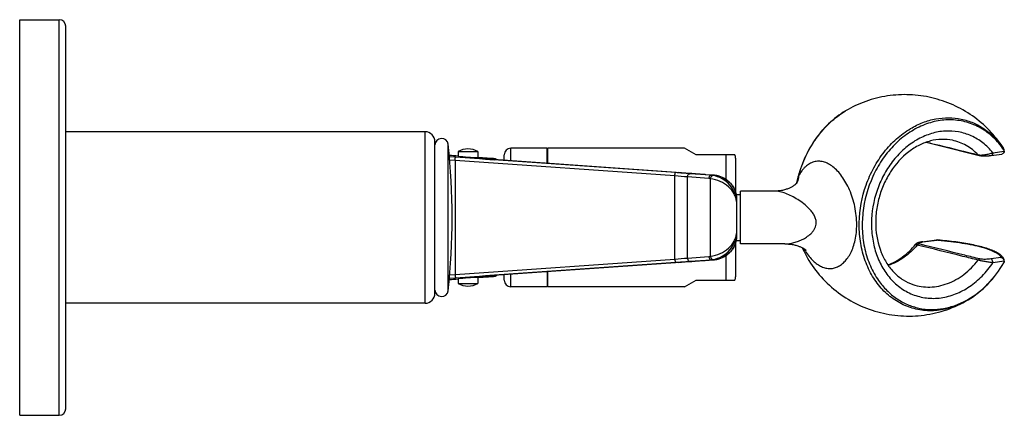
# Model space of a CAD drawing. Header units: millimetres. Extents: x 121 to 395, y 114 to 811.
# Tile 4 of 8: x 321 to 395, y 319 to 349. Entities that reach past the tile are written whole.
import ezdxf

# ---------------------------------------------------------------- set-up
doc = ezdxf.new("R2010")
doc.units = ezdxf.units.MM
doc.header["$LTSCALE"] = 54.820741
doc.layers.get('0').update_dxf_attribs({"linetype": 'CONTINUOUS'})

msp = doc.modelspace()

# ---------------------------------------------------------------- linework, layer by layer
at = {"color": 7, "linetype": 'Continuous'}
for p, q in [((320.589, 318.799), (320.589, 348.799)), ((320.589, 348.799), (323.589, 348.799)), ((324.089, 319.299), (324.089, 348.299)), ((351.339, 340.299), (324.089, 340.299)), ((352.089, 328.049), (352.089, 339.549)), ((389.337, 339.5), (390.969, 339.099)), ((390.969, 339.099), (392.553, 338.709)), ((395.195, 339.075), (395.195, 339.075)), ((353.84, 338.457), (353.173, 338.5)), ((353.839, 338.799), (353.839, 338.444)), ((353.839, 338.799), (355.339, 338.799)), ((355.339, 338.799), (355.339, 338.339)), ((356.411, 338.271), (355.339, 338.353)), ((357.339, 338.128), (357.339, 338.549)), ((360.589, 339.049), (357.839, 339.049)), ((360.589, 337.9), (360.589, 339.049)), ((360.639, 337.896), (360.639, 339.049)), ((371.023, 339.049), (360.639, 339.049)), ((371.889, 338.549), (371.023, 339.049)), ((374.846, 338.549), (371.889, 338.549)), ((392.553, 338.709), (393.362, 338.51)), ((395.243, 338.988), (395.23, 339.015)), ((395.252, 338.967), (395.243, 338.988)), ((355.724, 338.247), (355.724, 338.247)), ((355.73, 338.247), (355.727, 338.247)), ((355.736, 338.246), (355.73, 338.247)), ((355.745, 338.245), (355.736, 338.246)), ((355.764, 338.243), (355.745, 338.245)), ((355.793, 338.241), (355.764, 338.243)), ((355.849, 338.236), (355.793, 338.241)), ((355.987, 338.225), (355.849, 338.236)), ((356.224, 338.207), (355.987, 338.225)), ((356.536, 338.185), (356.224, 338.207)), ((356.484, 338.265), (356.411, 338.271)), ((356.526, 338.261), (356.484, 338.265)), ((356.553, 338.259), (356.526, 338.261)), ((370.741, 337.186), (356.536, 338.185)), ((356.57, 338.257), (356.553, 338.259)), ((356.583, 338.255), (356.57, 338.257)), ((356.592, 338.254), (356.583, 338.255)), ((356.598, 338.254), (356.592, 338.254)), ((356.604, 338.253), (356.598, 338.254)), ((356.608, 338.253), (356.604, 338.253)), ((356.611, 338.252), (356.608, 338.253)), ((356.615, 338.252), (356.611, 338.252)), ((360.639, 338.299), (360.589, 338.299)), ((374.889, 338.299), (374.889, 335.702)), ((372.59, 337.052), (370.741, 337.186)), ((372.59, 337.052), (373.274, 337.001)), ((374.929, 335.549), (375.269, 335.549)), ((377.846, 335.799), (375.269, 335.799)), ((375.269, 331.799), (375.269, 335.799)), ((374.972, 335.145), (374.972, 332.453)), ((374.889, 331.896), (374.889, 329.299)), ((374.929, 332.049), (375.269, 332.049)), ((378.625, 331.799), (375.269, 331.799)), ((389.048, 331.951), (390.139, 332.098)), ((390.139, 332.098), (390.14, 332.098)), ((390.185, 332.095), (390.144, 332.097)), ((390.146, 332.095), (390.148, 332.092)), ((390.224, 332.092), (390.185, 332.095)), ((390.249, 332.089), (390.224, 332.092)), ((374.462, 331.165), (374.494, 331.199)), ((371.075, 330.436), (356.597, 329.417)), ((371.075, 330.436), (373.274, 330.597)), ((395.252, 330.624), (395.252, 330.624)), ((355.789, 329.357), (355.846, 329.362)), ((355.846, 329.362), (355.978, 329.372)), ((355.978, 329.372), (356.259, 329.393)), ((356.259, 329.393), (356.597, 329.417)), ((357.339, 329.049), (357.339, 329.469)), ((360.589, 329.698), (360.589, 328.549)), ((360.639, 328.549), (360.639, 329.702)), ((353.173, 329.098), (353.84, 329.141)), ((353.839, 329.154), (353.839, 328.799)), ((353.839, 328.799), (355.339, 328.799)), ((355.339, 329.245), (356.159, 329.306)), ((355.339, 329.258), (355.339, 328.799)), ((355.724, 329.351), (355.725, 329.351)), ((355.725, 329.351), (355.727, 329.351)), ((355.727, 329.351), (355.73, 329.351)), ((355.73, 329.351), (355.736, 329.352)), ((355.736, 329.352), (355.745, 329.353)), ((355.745, 329.353), (355.761, 329.354)), ((355.761, 329.354), (355.789, 329.357)), ((356.159, 329.306), (356.367, 329.323)), ((356.367, 329.323), (356.466, 329.331)), ((356.466, 329.331), (356.516, 329.336)), ((356.516, 329.336), (356.547, 329.339)), ((356.547, 329.339), (356.567, 329.341)), ((356.567, 329.341), (356.58, 329.342)), ((356.58, 329.342), (356.59, 329.343)), ((356.59, 329.343), (356.597, 329.344)), ((356.597, 329.344), (356.603, 329.345)), ((356.603, 329.345), (356.607, 329.345)), ((356.607, 329.345), (356.611, 329.346)), ((356.611, 329.346), (356.615, 329.346)), ((356.615, 329.346), (356.619, 329.347)), ((360.639, 329.299), (360.589, 329.299)), ((371.023, 328.549), (371.889, 329.049)), ((371.889, 329.049), (374.846, 329.049)), ((360.589, 328.549), (357.839, 328.549)), ((371.023, 328.549), (360.639, 328.549)), ((351.339, 327.299), (324.089, 327.299)), ((320.589, 318.799), (323.589, 318.799))]:
    msp.add_line(p, q, dxfattribs=at)
at = {"color": 9, "linetype": 'Continuous'}
for p, q in [((323.589, 318.799), (323.589, 348.799)), ((351.339, 327.299), (351.339, 340.299)), ((353.086, 328.243), (353.086, 339.355)), ((353.653, 338.373), (353.182, 338.406)), ((370.325, 337.201), (353.653, 338.373)), ((357.839, 338.093), (357.839, 339.049)), ((374.139, 338.549), (374.139, 336.702)), ((394.407, 338.714), (395.265, 338.829)), ((353.61, 338.124), (353.205, 338.149)), ((353.61, 338.124), (353.61, 329.474)), ((370.282, 336.951), (353.61, 338.124)), ((356.596, 338.251), (355.707, 338.251)), ((356.489, 338.188), (356.597, 338.181)), ((356.597, 338.181), (356.597, 338.181)), ((370.282, 330.647), (370.282, 336.951)), ((370.535, 337.201), (370.535, 337.201)), ((372.867, 336.751), (371.249, 336.873)), ((371.249, 330.725), (371.249, 336.873)), ((373.032, 337.001), (371.413, 337.122)), ((372.59, 337.052), (372.588, 337.052)), ((372.588, 337.052), (372.59, 337.052)), ((373.273, 337.001), (373.032, 337.001)), ((373.274, 337.001), (373.273, 337.001)), ((373.273, 337.001), (373.274, 337.001)), ((372.987, 330.86), (372.987, 336.738)), ((379.53, 336.408), (379.528, 336.404)), ((389.065, 331.946), (389.066, 331.947)), ((389.097, 331.951), (390.148, 332.092)), ((390.227, 332.086), (390.249, 332.084)), ((374.139, 330.896), (374.139, 329.049)), ((353.61, 329.474), (370.282, 330.647)), ((353.653, 329.225), (370.325, 330.397)), ((370.535, 330.397), (370.535, 330.397)), ((371.249, 330.725), (372.867, 330.847)), ((371.413, 330.476), (373.032, 330.597)), ((372.59, 330.546), (372.588, 330.546)), ((373.032, 330.597), (373.273, 330.597)), ((373.274, 330.597), (373.273, 330.597)), ((373.274, 330.597), (373.273, 330.597)), ((395.024, 330.758), (394.263, 330.656)), ((395.265, 330.486), (394.407, 330.371)), ((353.205, 329.449), (353.61, 329.474)), ((356.597, 329.417), (356.487, 329.409)), ((356.597, 329.417), (356.597, 329.417)), ((357.839, 328.549), (357.839, 329.505)), ((353.182, 329.191), (353.653, 329.225)), ((355.707, 329.347), (356.596, 329.347))]:
    msp.add_line(p, q, dxfattribs=at)
at = {"color": 7, "linetype": 'Continuous'}
for points in [[(395.23, 339.015), (395.215, 339.042), (395.198, 339.069), (395.195, 339.075)], [(393.362, 338.51), (393.374, 338.507), (393.4, 338.502), (393.426, 338.497), (393.451, 338.493), (393.477, 338.49), (393.502, 338.487), (393.528, 338.484), (393.554, 338.482), (393.58, 338.48), (393.607, 338.478), (393.635, 338.476), (393.664, 338.475), (393.694, 338.474), (393.725, 338.474), (393.757, 338.473), (393.791, 338.473), (393.825, 338.473), (393.86, 338.474), (393.895, 338.474), (393.932, 338.476), (393.969, 338.477), (394.007, 338.479), (394.045, 338.481), (394.083, 338.484), (394.121, 338.487), (394.16, 338.49), (394.198, 338.494), (394.235, 338.498), (394.272, 338.502), (395.081, 338.61)], [(395.235, 338.713), (395.241, 338.724), (395.249, 338.739), (395.255, 338.755), (395.26, 338.771), (395.265, 338.787), (395.269, 338.803), (395.271, 338.82), (395.273, 338.837), (395.274, 338.854), (395.273, 338.87), (395.272, 338.887), (395.27, 338.904), (395.267, 338.921), (395.262, 338.937), (395.257, 338.953), (395.252, 338.967)], [(355.727, 338.247), (355.725, 338.247), (355.725, 338.247)], [(356.776, 338.168), (356.77, 338.175), (356.762, 338.182), (356.755, 338.189), (356.747, 338.196), (356.739, 338.202), (356.732, 338.207), (356.724, 338.213), (356.717, 338.217), (356.709, 338.221), (356.702, 338.225), (356.695, 338.229), (356.688, 338.232), (356.682, 338.234), (356.676, 338.237), (356.67, 338.239), (356.665, 338.24), (356.661, 338.242), (356.656, 338.243), (356.653, 338.244), (356.649, 338.245), (356.645, 338.246), (356.642, 338.247), (356.639, 338.247), (356.636, 338.248), (356.634, 338.248), (356.631, 338.249), (356.629, 338.249), (356.627, 338.25), (356.625, 338.25), (356.623, 338.25), (356.621, 338.251), (356.619, 338.251), (356.615, 338.252)], [(374.494, 336.399), (374.461, 336.434), (374.417, 336.479), (374.37, 336.523), (374.322, 336.565), (374.273, 336.606), (374.222, 336.645), (374.169, 336.682), (374.116, 336.718), (374.061, 336.752), (374.004, 336.784), (373.947, 336.814), (373.888, 336.842), (373.829, 336.868), (373.768, 336.892), (373.706, 336.914), (373.644, 336.933), (373.581, 336.951), (373.517, 336.966), (373.453, 336.978), (373.389, 336.988), (373.324, 336.996), (373.274, 337.001)], [(374.972, 335.145), (374.971, 335.19), (374.968, 335.262), (374.963, 335.333), (374.955, 335.403), (374.944, 335.472), (374.931, 335.54), (374.916, 335.606), (374.899, 335.671), (374.879, 335.735), (374.858, 335.797), (374.835, 335.858), (374.81, 335.917), (374.783, 335.974), (374.754, 336.03), (374.725, 336.084), (374.693, 336.136), (374.661, 336.187), (374.627, 336.236), (374.592, 336.282), (374.556, 336.327), (374.52, 336.371), (374.494, 336.399)], [(379.547, 336.426), (379.548, 336.427), (379.548, 336.428), (379.547, 336.426), (379.545, 336.423), (379.541, 336.418), (379.535, 336.411), (379.528, 336.403), (379.519, 336.393), (379.508, 336.382), (379.495, 336.369), (379.481, 336.355), (379.465, 336.34), (379.446, 336.324), (379.426, 336.306), (379.403, 336.287), (379.378, 336.267), (379.351, 336.247), (379.321, 336.225), (379.289, 336.203), (379.254, 336.179), (379.216, 336.156), (379.175, 336.131), (379.131, 336.107), (379.084, 336.082), (379.034, 336.057), (378.981, 336.032), (378.925, 336.008), (378.866, 335.984), (378.803, 335.96), (378.738, 335.938), (378.669, 335.916), (378.597, 335.896), (378.522, 335.877), (378.445, 335.859), (378.364, 335.844), (378.281, 335.831), (378.196, 335.819), (378.109, 335.81), (378.02, 335.804), (377.929, 335.8), (377.846, 335.799)], [(374.494, 331.199), (374.52, 331.228), (374.557, 331.272), (374.593, 331.317), (374.628, 331.364), (374.661, 331.412), (374.694, 331.463), (374.725, 331.515), (374.755, 331.569), (374.783, 331.625), (374.81, 331.682), (374.835, 331.741), (374.859, 331.802), (374.88, 331.864), (374.899, 331.928), (374.916, 331.993), (374.932, 332.06), (374.944, 332.128), (374.955, 332.196), (374.963, 332.266), (374.968, 332.337), (374.971, 332.409), (374.972, 332.453)], [(378.624, 331.799), (378.715, 331.798), (378.813, 331.794), (378.908, 331.787), (378.999, 331.779), (379.087, 331.768), (379.17, 331.755), (379.251, 331.74), (379.328, 331.725), (379.401, 331.708), (379.47, 331.69), (379.537, 331.671), (379.6, 331.651), (379.659, 331.631), (379.715, 331.611), (379.768, 331.59), (379.817, 331.57), (379.864, 331.549), (379.907, 331.529), (379.946, 331.51), (379.983, 331.491), (380.017, 331.472), (380.048, 331.454), (380.077, 331.437), (380.102, 331.422), (380.125, 331.407), (380.146, 331.393), (380.164, 331.38), (380.18, 331.368), (380.194, 331.358), (380.206, 331.349), (380.216, 331.341), (380.224, 331.334), (380.23, 331.329), (380.234, 331.325), (380.236, 331.323)], [(389.048, 331.951), (389.02, 331.947), (388.994, 331.943), (388.969, 331.939), (388.945, 331.935), (388.922, 331.931), (388.9, 331.926), (388.879, 331.922), (388.859, 331.917), (388.84, 331.913), (388.822, 331.908), (388.804, 331.904), (388.787, 331.899), (388.771, 331.895), (388.755, 331.89), (388.74, 331.885), (388.726, 331.88), (388.712, 331.875), (388.699, 331.869), (388.686, 331.864), (388.673, 331.858), (388.661, 331.852), (388.649, 331.846), (388.637, 331.84), (388.625, 331.833), (388.614, 331.826), (388.603, 331.818), (388.592, 331.81), (388.581, 331.801), (388.57, 331.791), (388.559, 331.781), (388.549, 331.769), (388.543, 331.762)], [(395.252, 330.624), (395.234, 330.665), (395.209, 330.71), (395.18, 330.754), (395.148, 330.798), (395.111, 330.841), (395.07, 330.883), (395.025, 330.925), (394.976, 330.966), (394.922, 331.007), (394.864, 331.047), (394.801, 331.087), (394.734, 331.127), (394.661, 331.166), (394.584, 331.205), (394.502, 331.243), (394.416, 331.281), (394.325, 331.319), (394.23, 331.355), (394.13, 331.392), (394.027, 331.427), (393.919, 331.462), (393.808, 331.496), (393.693, 331.529), (393.574, 331.562), (393.453, 331.594), (393.328, 331.625), (393.199, 331.655), (393.068, 331.685), (392.933, 331.714), (392.796, 331.742), (392.655, 331.77), (392.511, 331.796), (392.364, 331.823), (392.215, 331.848), (392.062, 331.872), (391.907, 331.896), (391.749, 331.919), (391.589, 331.942), (391.426, 331.963), (391.261, 331.984), (391.094, 332.004), (390.926, 332.023), (390.755, 332.041), (390.582, 332.059), (390.408, 332.075), (390.249, 332.089)], [(373.274, 330.597), (373.325, 330.602), (373.39, 330.61), (373.455, 330.62), (373.519, 330.633), (373.582, 330.648), (373.645, 330.665), (373.708, 330.684), (373.769, 330.706), (373.83, 330.73), (373.889, 330.756), (373.948, 330.784), (374.005, 330.815), (374.062, 330.847), (374.117, 330.881), (374.17, 330.916), (374.223, 330.954), (374.274, 330.993), (374.323, 331.034), (374.371, 331.076), (374.418, 331.12), (374.462, 331.165)], [(395.237, 330.375), (395.245, 330.39), (395.252, 330.406), (395.258, 330.422), (395.264, 330.439), (395.268, 330.456), (395.271, 330.473), (395.273, 330.491), (395.274, 330.508)], [(395.274, 330.508), (395.274, 330.525), (395.272, 330.543), (395.27, 330.56), (395.267, 330.577), (395.262, 330.594), (395.257, 330.611), (395.252, 330.624)], [(356.619, 329.347), (356.621, 329.347), (356.623, 329.348), (356.625, 329.348), (356.627, 329.348), (356.63, 329.349), (356.632, 329.349), (356.635, 329.35), (356.638, 329.35), (356.641, 329.351), (356.644, 329.352), (356.647, 329.353), (356.651, 329.354), (356.655, 329.355), (356.66, 329.356), (356.664, 329.357), (356.669, 329.359), (356.674, 329.361), (356.68, 329.363), (356.685, 329.365), (356.691, 329.368), (356.698, 329.371), (356.704, 329.374), (356.711, 329.378), (356.718, 329.382), (356.725, 329.386), (356.732, 329.391), (356.739, 329.396), (356.746, 329.401), (356.753, 329.407), (356.76, 329.413), (356.767, 329.42), (356.774, 329.427), (356.776, 329.43)], [(355.724, 329.351), (355.724, 329.351), (355.724, 329.351)]]:
    msp.add_lwpolyline(points, dxfattribs=at)
for centre, radius, start, end in [((323.589, 348.299), 0.5, 0, 90), ((351.339, 339.549), 0.75, 0, 90), ((352.589, 339.299), 0.5, 6.37937, 180), ((303.396, 333.799), 50, 353.62063, 6.37937), ((354.589, 337.493), 1.506, 60.13717, 119.86283), ((357.839, 338.549), 0.5, 90, 180), ((374.139, 338.299), 0.75, 0, 19.47122), ((388.37, 334.584), 9.038, 168.20439, 168.48422), ((386.348, 334.242), 6.959, 203.13244, 208.54979), ((394.994, 330.501), 0.273, 329.97886, 331.33456), ((394.983, 330.482), 0.282, 25.53456, 28.36127), ((354.589, 330.105), 1.506, 240.13717, 299.86283), ((357.839, 329.049), 0.5, 180, 270), ((374.139, 329.299), 0.75, 340.52878, 360), ((351.339, 328.049), 0.75, 270, 360), ((352.589, 328.299), 0.5, 180, 353.62063), ((323.589, 319.299), 0.5, 270, 360)]:
    msp.add_arc(centre, radius, start, end, dxfattribs=at)
at = {"color": 9, "linetype": 'Continuous'}
for centre, radius, start, end in [((390.149, 335.615), 6.11, 33.7109, 34.4416), ((344.31, 196.082), 142.694, 86.17059, 86.43889), ((395.03, 338.875), 0.24, 22.49092, 32.96047), ((355.69, 338.004), 0.247, 77.64834, 85.97448), ((356.578, 338.003), 0.248, 41.99399, 85.94858), ((355.754, 152.484), 185.038, 85.19664, 85.49694), ((353.983, 103.769), 234.003, 85.72842, 85.99535), ((336.229, -151.231), 489.635, 85.74141, 85.98237), ((372.9, 335.227), 1.778, 81.28577, 85.75138), ((373.141, 335.228), 1.777, 83.89368, 85.70928), ((373.141, 335.227), 1.778, 82.89705, 83.89373), ((373.141, 335.227), 1.779, 81.79636, 82.89703), ((373.141, 335.226), 1.78, 80.91408, 81.7963), ((373.141, 335.224), 1.782, 79.69612, 80.91398), ((373.14, 335.222), 1.784, 79.00182, 79.69619), ((373.14, 335.22), 1.786, 77.59787, 79.00163), ((373.14, 335.218), 1.788, 77.19569, 77.59803), ((372.753, 335.224), 1.532, 81.21632, 85.71705), ((373.173, 335.193), 1.788, 42.40147, 42.69565), ((374.458, 336.366), 0.0493, 42.52245, 53.22144), ((384.786, 335.265), 5.39, 167.49858, 167.97154), ((378.07, 337.068), 1.602, 335.67783, 336.513), ((372.955, 335.145), 2.015, 356.04558, 0.00403), ((373.56, 335.145), 1.412, 354.35463, 359.97912), ((372.983, 335.144), 1.987, 0.01285, 0.39952), ((372.955, 332.453), 2.014, 359.99314, 3.95452), ((373.56, 332.453), 1.412, 0.02078, 5.64546), ((372.983, 332.454), 1.987, 359.60046, 359.98434), ((389.457, 329.265), 2.71, 97.63743, 98.29535), ((389.959, 329.27), 2.828, 85.87571, 86.14938), ((389.86, 327.849), 4.253, 85.03801, 85.92285), ((372.753, 332.374), 1.532, 274.28295, 278.78368), ((373.173, 332.405), 1.788, 317.30434, 317.5983), ((374.458, 331.232), 0.0493, 306.777, 317.47586), ((386.095, 334.107), 6.671, 202.92852, 208.56948), ((354.109, 535.326), 205.317, 274.51789, 274.78853), ((352.161, 589.022), 259.262, 274.01765, 274.25857), ((339.671, 771.25), 441.931, 274.00463, 274.2716), ((372.9, 332.371), 1.778, 274.24862, 278.71423), ((373.141, 332.37), 1.777, 274.29072, 276.12805), ((373.141, 332.371), 1.778, 276.128, 277.12067), ((373.141, 332.371), 1.779, 277.12069, 278.22518), ((373.141, 332.372), 1.78, 278.22523, 279.08927), ((373.141, 332.374), 1.782, 279.08937, 280.32506), ((373.14, 332.376), 1.784, 280.32498, 280.97066), ((373.14, 332.378), 1.786, 280.97087, 282.42283), ((373.14, 332.38), 1.788, 282.42264, 282.70969), ((356.578, 329.595), 0.248, 274.05142, 318.00601), ((342.927, 492.926), 164.149, 273.57865, 273.81188), ((355.69, 329.594), 0.247, 274.02552, 282.35183)]:
    msp.add_arc(centre, radius, start, end, dxfattribs=at)
at = {"color": 7, "linetype": 'Continuous'}
for centre, major_axis, start_param, end_param in [((354.589, 338.392), (0.75, -0.052), -3.141087, 0.000506), ((354.589, 329.206), (0.75, 0.052), -0.000506, 3.141087)]:
    msp.add_ellipse(centre, major_axis=major_axis, ratio=0.007274, start_param=start_param, end_param=end_param, dxfattribs=at)
for points, knots in [([(395.195, 339.075), (394.889, 339.549), (394.181, 340.439), (392.886, 341.544), (391.404, 342.384), (389.791, 342.929), (388.103, 343.161), (386.403, 343.069), (384.751, 342.657), (383.721, 342.173), (383.237, 341.884)], [0, 0, 0, 0, 0.124992, 0.249987, 0.37499, 0.499999, 0.625007, 0.750008, 0.875001, 1, 1, 1, 1]), ([(383.237, 341.884), (382.77, 341.606), (381.887, 340.923), (380.805, 339.626), (379.986, 338.108), (379.641, 336.999), (379.522, 336.432)], [0, 0, 0, 0, 0.240814, 0.489202, 0.743323, 1, 1, 1, 1]), ([(395.231, 338.942), (395.001, 339.278), (394.479, 339.896), (393.521, 340.612), (392.438, 341.07), (391.278, 341.249), (390.088, 341.142), (388.918, 340.757), (387.812, 340.112), (386.811, 339.234), (385.953, 338.157), (385.037, 336.509), (384.526, 334.648), (384.47, 332.763), (384.657, 331.398), (385.068, 330.131), (385.491, 329.367), (385.734, 329.02)], [0, 0, 0, 0, 0.058973, 0.11589, 0.171637, 0.227339, 0.28413, 0.34292, 0.404245, 0.46821, 0.53453, 0.602601, 0.740186, 0.808278, 0.87463, 0.938635, 1, 1, 1, 1]), ([(391.334, 339.651), (391.066, 339.708), (390.504, 339.757), (389.65, 339.63), (388.804, 339.306), (387.704, 338.609), (386.781, 337.572), (386.113, 336.333), (385.745, 335.303), (385.537, 334.23), (385.482, 332.823), (385.748, 331.461), (386.34, 330.301), (386.903, 329.591), (387.574, 329.047), (388.082, 328.804), (388.342, 328.716)], [0, 0, 0, 0, 0.053115, 0.108142, 0.166139, 0.227575, 0.359536, 0.429233, 0.5, 0.570767, 0.640464, 0.772425, 0.83386, 0.891858, 0.946885, 1, 1, 1, 1]), ([(395.235, 338.713), (395.219, 338.685), (395.174, 338.637), (395.112, 338.615), (395.081, 338.61)], [0, 0, 0, 0, 0.505543, 1, 1, 1, 1]), ([(395.265, 338.829), (395.265, 338.849), (395.259, 338.89), (395.242, 338.926), (395.231, 338.942)], [0, 0, 0, 0, 0.515572, 1, 1, 1, 1]), ([(395.265, 338.829), (395.265, 338.819), (395.262, 338.778), (395.25, 338.739), (395.235, 338.713)], [0, 0, 0, 0, 0.258612, 1, 1, 1, 1]), ([(386.439, 330.206), (386.836, 330.353), (387.616, 330.788), (388.254, 331.408), (388.543, 331.762)], [0, 0, 0, 0, 0.480585, 1, 1, 1, 1]), ([(380.236, 330.916), (380.518, 330.397), (381.193, 329.415), (382.48, 328.179), (383.987, 327.224), (385.653, 326.585), (387.413, 326.286), (389.197, 326.341), (390.934, 326.75), (392.015, 327.252), (392.522, 327.554)], [0, 0, 0, 0, 0.124997, 0.249989, 0.37499, 0.499998, 0.625007, 0.750009, 0.875002, 1, 1, 1, 1]), ([(392.509, 327.577), (393.062, 327.893), (394.104, 328.719), (394.894, 329.782), (395.231, 330.364)], [0, 0, 0, 0, 0.486694, 1, 1, 1, 1]), ([(392.522, 327.554), (393.075, 327.884), (394.109, 328.72), (394.898, 329.786), (395.231, 330.364)], [0, 0, 0, 0, 0.49118, 1, 1, 1, 1]), ([(395.232, 330.616), (395.21, 330.655), (395.15, 330.723), (395.065, 330.754), (395.024, 330.758)], [0, 0, 0, 0, 0.515442, 1, 1, 1, 1]), ([(385.734, 329.02), (385.923, 328.752), (386.339, 328.254), (387.078, 327.637), (387.904, 327.181), (388.795, 326.897), (389.728, 326.793), (390.678, 326.871), (391.621, 327.129), (392.219, 327.411), (392.509, 327.577)], [0, 0, 0, 0, 0.128621, 0.253477, 0.375702, 0.496773, 0.618321, 0.741914, 0.868847, 1, 1, 1, 1])]:
    msp.add_open_spline(points, degree=3, knots=knots, dxfattribs=at)
at = {"color": 9, "linetype": 'Continuous'}
for points, knots in [([(379.669, 336.942), (379.81, 337.463), (380.182, 338.475), (380.988, 339.849), (382.005, 341.016), (382.813, 341.632), (383.237, 341.884)], [0, 0, 0, 0, 0.259747, 0.51525, 0.762822, 1, 1, 1, 1]), ([(388.161, 340.544), (388.461, 340.722), (389.08, 341.025), (390.058, 341.306), (391.047, 341.397), (392.018, 341.294), (392.945, 341), (393.802, 340.522), (394.567, 339.875), (394.995, 339.352), (395.188, 339.07)], [0, 0, 0, 0, 0.1314, 0.258445, 0.382018, 0.50345, 0.624368, 0.746471, 0.871293, 1, 1, 1, 1]), ([(392.522, 327.554), (392.16, 327.338), (391.405, 326.983), (390.204, 326.71), (389.004, 326.724), (387.854, 327.025), (386.804, 327.601), (385.894, 328.427), (385.16, 329.466), (384.628, 330.678), (384.315, 332.016), (384.202, 333.91), (384.56, 335.83), (385.341, 337.586), (386.118, 338.773), (387.056, 339.78), (387.783, 340.319), (388.161, 340.544)], [0, 0, 0, 0, 0.060194, 0.118038, 0.174234, 0.229805, 0.285901, 0.343566, 0.403536, 0.466134, 0.531273, 0.598505, 0.735801, 0.804488, 0.87186, 0.937188, 1, 1, 1, 1]), ([(394.407, 338.714), (394.183, 338.987), (393.684, 339.482), (392.792, 340.024), (391.807, 340.332), (390.77, 340.39), (389.725, 340.199), (388.712, 339.769), (387.77, 339.118), (386.933, 338.273), (386.233, 337.267), (385.514, 335.764), (385.16, 334.104), (385.213, 332.453), (385.452, 331.278), (385.884, 330.205), (386.299, 329.572), (386.533, 329.289)], [0, 0, 0, 0, 0.058063, 0.114387, 0.169973, 0.225973, 0.283454, 0.343188, 0.405543, 0.470466, 0.537538, 0.606067, 0.743517, 0.81104, 0.87657, 0.939608, 1, 1, 1, 1]), ([(389.375, 339.513), (389.701, 339.433), (391.004, 339.115), (392.307, 338.796), (393.284, 338.557)], [0, 0, 0, 0, 0.250227, 1, 1, 1, 1]), ([(393.284, 338.557), (393.149, 338.695), (392.864, 338.952), (392.387, 339.268), (391.876, 339.507), (391.516, 339.612), (391.334, 339.651)], [0, 0, 0, 0, 0.255467, 0.506146, 0.753689, 1, 1, 1, 1]), ([(395.232, 339.006), (395.229, 339.012), (395.219, 339.035), (395.206, 339.058), (395.195, 339.075)], [0, 0, 0, 0, 0.241672, 1, 1, 1, 1]), ([(353.61, 338.124), (353.612, 338.155), (353.616, 338.202), (353.623, 338.26), (353.629, 338.298), (353.635, 338.328), (353.641, 338.352), (353.646, 338.365), (353.651, 338.373), (353.653, 338.373)], [0, 0, 0, 0, 0.374919, 0.544934, 0.694571, 0.818253, 0.911546, 0.971661, 1, 1, 1, 1]), ([(355.34, 338.353), (355.437, 338.346), (355.622, 338.332), (355.884, 338.313), (356.083, 338.298), (356.223, 338.287), (356.313, 338.279), (356.391, 338.273), (356.458, 338.267), (356.512, 338.262), (356.55, 338.259), (356.573, 338.256), (356.586, 338.255), (356.595, 338.254), (356.6, 338.253), (356.603, 338.253), (356.605, 338.252), (356.606, 338.252), (356.607, 338.251), (356.606, 338.251), (356.605, 338.251), (356.601, 338.251), (356.598, 338.251), (356.596, 338.251)], [0, 0, 0, 0, 0.227666, 0.434344, 0.614586, 0.693275, 0.763625, 0.825175, 0.877496, 0.92026, 0.95317, 0.965855, 0.976002, 0.983593, 0.986425, 0.988615, 0.990163, 0.991077, 0.991409, 0.991877, 0.992953, 0.994662, 1, 1, 1, 1]), ([(393.284, 338.557), (393.32, 338.548), (393.4, 338.538), (393.582, 338.535), (393.83, 338.562), (394.124, 338.623), (394.316, 338.681), (394.407, 338.714)], [0, 0, 0, 0, 0.096573, 0.212057, 0.475301, 0.747548, 1, 1, 1, 1]), ([(393.284, 338.557), (393.289, 338.551), (393.312, 338.53), (393.34, 338.516), (393.362, 338.51)], [0, 0, 0, 0, 0.258321, 1, 1, 1, 1]), ([(394.407, 338.714), (394.407, 338.688), (394.402, 338.638), (394.381, 338.572), (394.346, 338.524), (394.313, 338.507), (394.297, 338.505)], [0, 0, 0, 0, 0.310613, 0.58373, 0.809829, 1, 1, 1, 1]), ([(395.231, 338.942), (395.235, 338.952), (395.241, 338.974), (395.236, 338.996), (395.232, 339.006)], [0, 0, 0, 0, 0.509277, 1, 1, 1, 1]), ([(355.707, 338.251), (355.705, 338.251), (355.699, 338.251), (355.709, 338.248), (355.718, 338.248), (355.73, 338.246), (355.737, 338.246)], [0, 0, 0, 0, 0.132529, 0.212815, 0.502746, 1, 1, 1, 1]), ([(355.737, 338.246), (355.772, 338.242), (355.864, 338.235), (356.115, 338.215), (356.33, 338.2), (356.489, 338.188)], [0, 0, 0, 0, 0.141694, 0.367622, 1, 1, 1, 1]), ([(384.082, 333.253), (384.082, 333.712), (383.982, 334.616), (383.646, 335.678), (383.277, 336.431), (382.972, 336.913), (382.643, 337.32), (382.294, 337.647), (381.931, 337.887), (381.561, 338.035), (381.189, 338.085), (380.825, 338.033), (380.482, 337.883), (380.225, 337.687), (380.038, 337.494), (379.855, 337.267), (379.739, 337.076), (379.669, 336.942)], [0, 0, 0, 0, 0.171027, 0.33577, 0.411944, 0.482705, 0.547606, 0.606555, 0.659883, 0.708472, 0.75386, 0.798138, 0.843505, 0.891726, 0.917277, 0.943845, 1, 1, 1, 1]), ([(370.282, 336.951), (370.284, 336.983), (370.288, 337.029), (370.296, 337.088), (370.301, 337.126), (370.307, 337.156), (370.313, 337.179), (370.318, 337.193), (370.323, 337.201), (370.325, 337.201)], [0, 0, 0, 0, 0.374919, 0.544934, 0.694571, 0.818253, 0.911546, 0.971661, 1, 1, 1, 1]), ([(371.249, 336.873), (371.25, 336.906), (371.26, 336.968), (371.296, 337.05), (371.346, 337.108), (371.393, 337.123), (371.413, 337.122)], [0, 0, 0, 0, 0.30483, 0.582421, 0.81241, 1, 1, 1, 1]), ([(372.867, 336.751), (372.869, 336.784), (372.879, 336.847), (372.915, 336.929), (372.965, 336.987), (373.011, 337.002), (373.032, 337.001)], [0, 0, 0, 0, 0.30483, 0.582421, 0.81241, 1, 1, 1, 1]), ([(372.987, 336.738), (372.99, 336.771), (373.004, 336.835), (373.04, 336.907), (373.077, 336.95), (373.114, 336.978), (373.149, 336.988), (373.169, 336.985)], [0, 0, 0, 0, 0.303587, 0.582001, 0.704436, 0.813862, 1, 1, 1, 1]), ([(374.965, 335.006), (374.95, 335.226), (374.843, 335.678), (374.468, 336.292), (373.895, 336.773), (373.413, 336.948), (373.169, 336.985)], [0, 0, 0, 0, 0.231081, 0.476967, 0.74197, 1, 1, 1, 1]), ([(373.536, 336.961), (373.713, 336.921), (374.065, 336.782), (374.359, 336.545), (374.487, 336.405)], [0, 0, 0, 0, 0.489865, 1, 1, 1, 1]), ([(379.669, 336.942), (379.654, 336.901), (379.597, 336.734), (379.552, 336.562), (379.524, 336.432)], [0, 0, 0, 0, 0.24721, 1, 1, 1, 1]), ([(379.669, 336.942), (379.665, 336.898), (379.643, 336.722), (379.592, 336.551), (379.54, 336.43)], [0, 0, 0, 0, 0.253313, 1, 1, 1, 1]), ([(374.965, 335.006), (374.955, 335.104), (374.914, 335.304), (374.746, 335.703), (374.366, 336.17), (373.734, 336.568), (373.236, 336.707), (372.987, 336.738)], [0, 0, 0, 0, 0.105594, 0.215886, 0.45795, 0.733067, 1, 1, 1, 1]), ([(374.493, 336.399), (374.573, 336.311), (374.712, 336.124), (374.861, 335.814), (374.949, 335.489), (374.969, 335.268), (374.97, 335.158)], [0, 0, 0, 0, 0.260865, 0.511808, 0.75692, 1, 1, 1, 1]), ([(381.005, 333.416), (381.005, 333.515), (380.973, 333.715), (380.85, 333.99), (380.682, 334.238), (380.425, 334.531), (380.067, 334.844), (379.615, 335.16), (379.158, 335.42), (378.709, 335.622), (378.275, 335.76), (377.985, 335.799), (377.846, 335.799)], [0, 0, 0, 0, 0.070814, 0.142227, 0.21314, 0.283104, 0.419532, 0.550816, 0.675891, 0.793286, 0.901439, 1, 1, 1, 1]), ([(378.624, 331.799), (378.858, 331.799), (379.217, 331.853), (379.679, 332.004), (380.028, 332.162), (380.366, 332.369), (380.624, 332.588), (380.8, 332.801), (380.911, 332.985), (380.987, 333.192), (381.005, 333.341), (381.005, 333.416)], [0, 0, 0, 0, 0.224808, 0.343572, 0.46621, 0.592521, 0.722617, 0.789453, 0.857757, 0.927877, 1, 1, 1, 1]), ([(380.068, 331.442), (380.226, 331.167), (380.491, 330.787), (380.916, 330.379), (381.237, 330.154), (381.568, 330.001), (381.902, 329.925), (382.235, 329.93), (382.56, 330.016), (382.868, 330.183), (383.155, 330.426), (383.415, 330.743), (383.643, 331.13), (383.832, 331.585), (384.028, 332.291), (384.082, 332.863), (384.082, 333.253)], [0, 0, 0, 0, 0.138244, 0.199865, 0.256475, 0.308683, 0.357625, 0.404942, 0.452591, 0.502544, 0.556473, 0.615602, 0.68071, 0.752135, 0.829745, 1, 1, 1, 1]), ([(372.987, 330.86), (373.236, 330.891), (373.734, 331.03), (374.366, 331.428), (374.746, 331.895), (374.914, 332.293), (374.955, 332.494), (374.965, 332.592)], [0, 0, 0, 0, 0.266933, 0.54205, 0.784114, 0.894406, 1, 1, 1, 1]), ([(373.169, 330.613), (373.413, 330.65), (373.895, 330.825), (374.468, 331.306), (374.843, 331.92), (374.95, 332.372), (374.965, 332.592)], [0, 0, 0, 0, 0.25803, 0.523033, 0.768919, 1, 1, 1, 1]), ([(374.97, 332.44), (374.969, 332.33), (374.949, 332.109), (374.861, 331.784), (374.712, 331.474), (374.573, 331.286), (374.493, 331.199)], [0, 0, 0, 0, 0.24308, 0.488192, 0.739135, 1, 1, 1, 1]), ([(388.674, 331.71), (388.373, 331.353), (387.705, 330.725), (386.888, 330.3), (386.471, 330.161)], [0, 0, 0, 0, 0.514857, 1, 1, 1, 1]), ([(388.674, 331.71), (388.663, 331.713), (388.642, 331.718), (388.613, 331.727), (388.589, 331.734), (388.571, 331.741), (388.556, 331.747), (388.547, 331.753), (388.542, 331.757), (388.542, 331.761), (388.543, 331.762)], [0, 0, 0, 0, 0.237929, 0.444137, 0.616531, 0.754865, 0.859438, 0.931172, 0.973487, 1, 1, 1, 1]), ([(388.674, 331.71), (388.691, 331.731), (388.729, 331.767), (388.779, 331.787), (388.804, 331.791)], [0, 0, 0, 0, 0.522945, 1, 1, 1, 1]), ([(393.284, 330.566), (392.9, 330.661), (391.364, 331.043), (389.827, 331.424), (388.674, 331.71)], [0, 0, 0, 0, 0.249732, 1, 1, 1, 1]), ([(388.804, 331.791), (388.793, 331.793), (388.774, 331.799), (388.748, 331.809), (388.727, 331.826), (388.732, 331.845), (388.743, 331.856), (388.758, 331.867), (388.778, 331.877), (388.802, 331.887), (388.842, 331.901), (388.9, 331.916), (388.979, 331.933), (389.035, 331.942), (389.065, 331.946)], [0, 0, 0, 0, 0.073701, 0.129275, 0.193779, 0.219292, 0.251238, 0.292314, 0.342575, 0.401372, 0.468019, 0.622131, 0.80056, 1, 1, 1, 1]), ([(393.422, 330.656), (393.037, 330.75), (391.498, 331.129), (389.959, 331.507), (388.804, 331.791)], [0, 0, 0, 0, 0.249711, 1, 1, 1, 1]), ([(390.249, 332.089), (390.244, 332.09), (390.236, 332.089), (390.229, 332.087), (390.227, 332.086)], [0, 0, 0, 0, 0.737885, 1, 1, 1, 1]), ([(390.249, 332.084), (390.569, 332.056), (391.183, 331.992), (392.06, 331.871), (392.845, 331.729), (393.525, 331.569), (394.019, 331.417), (394.35, 331.285), (394.553, 331.189), (394.723, 331.09), (394.889, 330.967), (394.988, 330.855), (395.021, 330.774)], [0, 0, 0, 0, 0.190878, 0.367011, 0.525691, 0.6646, 0.781893, 0.832054, 0.876457, 0.915144, 0.948313, 1, 1, 1, 1]), ([(372.987, 330.86), (372.99, 330.827), (373.004, 330.763), (373.04, 330.691), (373.077, 330.648), (373.114, 330.62), (373.149, 330.61), (373.169, 330.613)], [0, 0, 0, 0, 0.303584, 0.581997, 0.704433, 0.813861, 1, 1, 1, 1]), ([(374.487, 331.193), (374.358, 331.053), (374.064, 330.815), (373.711, 330.676), (373.533, 330.636)], [0, 0, 0, 0, 0.51015, 1, 1, 1, 1]), ([(370.282, 330.647), (370.284, 330.615), (370.288, 330.569), (370.296, 330.51), (370.301, 330.472), (370.307, 330.442), (370.313, 330.419), (370.318, 330.405), (370.323, 330.397), (370.325, 330.397)], [0, 0, 0, 0, 0.374919, 0.544934, 0.694571, 0.818253, 0.911546, 0.971661, 1, 1, 1, 1]), ([(371.249, 330.725), (371.25, 330.692), (371.26, 330.63), (371.296, 330.548), (371.346, 330.49), (371.393, 330.475), (371.413, 330.476)], [0, 0, 0, 0, 0.30483, 0.582421, 0.81241, 1, 1, 1, 1]), ([(372.867, 330.847), (372.869, 330.814), (372.879, 330.751), (372.915, 330.669), (372.965, 330.611), (373.011, 330.596), (373.032, 330.597)], [0, 0, 0, 0, 0.30483, 0.582421, 0.81241, 1, 1, 1, 1]), ([(386.533, 329.289), (386.775, 328.997), (387.318, 328.475), (388.294, 327.924), (389.37, 327.649), (390.494, 327.665), (391.611, 327.966), (392.672, 328.536), (393.63, 329.346), (394.166, 330.012), (394.407, 330.371)], [0, 0, 0, 0, 0.121944, 0.240162, 0.357163, 0.475741, 0.598321, 0.726437, 0.860531, 1, 1, 1, 1]), ([(388.342, 328.716), (388.548, 328.646), (388.975, 328.543), (389.638, 328.505), (390.308, 328.582), (391.205, 328.841), (392.276, 329.452), (392.974, 330.164), (393.284, 330.566)], [0, 0, 0, 0, 0.116167, 0.233196, 0.352281, 0.474391, 0.729311, 1, 1, 1, 1]), ([(393.284, 330.566), (393.301, 330.589), (393.342, 330.63), (393.395, 330.652), (393.422, 330.656)], [0, 0, 0, 0, 0.524173, 1, 1, 1, 1]), ([(394.407, 330.371), (394.315, 330.38), (394.12, 330.404), (393.826, 330.451), (393.544, 330.505), (393.364, 330.545), (393.284, 330.566)], [0, 0, 0, 0, 0.243964, 0.514884, 0.782615, 1, 1, 1, 1]), ([(394.263, 330.656), (394.196, 330.647), (394.054, 330.633), (393.835, 330.624), (393.65, 330.627), (393.511, 330.639), (393.449, 330.649), (393.422, 330.656)], [0, 0, 0, 0, 0.241916, 0.50746, 0.77646, 0.899039, 1, 1, 1, 1]), ([(394.407, 330.371), (394.407, 330.404), (394.4, 330.468), (394.37, 330.554), (394.326, 330.621), (394.284, 330.65), (394.263, 330.656)], [0, 0, 0, 0, 0.290171, 0.568237, 0.808356, 1, 1, 1, 1]), ([(395.252, 330.624), (395.234, 330.669), (395.168, 330.748), (395.069, 330.775), (395.021, 330.774)], [0, 0, 0, 0, 0.497154, 1, 1, 1, 1]), ([(353.61, 329.474), (353.612, 329.443), (353.616, 329.396), (353.623, 329.338), (353.629, 329.3), (353.635, 329.27), (353.641, 329.246), (353.646, 329.233), (353.651, 329.225), (353.653, 329.225)], [0, 0, 0, 0, 0.374919, 0.544934, 0.694571, 0.818253, 0.911546, 0.971661, 1, 1, 1, 1]), ([(356.487, 329.409), (356.329, 329.398), (356.114, 329.383), (355.864, 329.363), (355.772, 329.356), (355.737, 329.352)], [0, 0, 0, 0, 0.632389, 0.858278, 1, 1, 1, 1]), ([(356.596, 329.347), (356.598, 329.347), (356.601, 329.347), (356.605, 329.347), (356.606, 329.347), (356.607, 329.347), (356.606, 329.346), (356.605, 329.346), (356.603, 329.345), (356.6, 329.345), (356.595, 329.344), (356.586, 329.343), (356.573, 329.342), (356.55, 329.339), (356.512, 329.336), (356.458, 329.331), (356.391, 329.325), (356.313, 329.318), (356.223, 329.311), (356.083, 329.3), (355.884, 329.285), (355.622, 329.265), (355.437, 329.252), (355.34, 329.245)], [0, 0, 0, 0, 0.005338, 0.007047, 0.008123, 0.008591, 0.008923, 0.009837, 0.011385, 0.013575, 0.016407, 0.023998, 0.034145, 0.04683, 0.07974, 0.122504, 0.174825, 0.236375, 0.306725, 0.385414, 0.565656, 0.772334, 1, 1, 1, 1]), ([(355.737, 329.352), (355.73, 329.351), (355.718, 329.35), (355.709, 329.35), (355.699, 329.347), (355.705, 329.347), (355.707, 329.347)], [0, 0, 0, 0, 0.497254, 0.787185, 0.867472, 1, 1, 1, 1])]:
    msp.add_open_spline(points, degree=3, knots=knots, dxfattribs=at)
for points in [[(389.064, 331.953), (389.075, 331.955), (389.086, 331.954), (389.097, 331.951)], [(395.021, 330.774), (395.023, 330.769), (395.024, 330.763), (395.024, 330.758)]]:
    msp.add_open_spline(points, degree=3, dxfattribs=at)
at = {"color": 7, "linetype": 'Continuous'}
for points in [[(390.14, 332.098), (390.142, 332.097), (390.144, 332.096), (390.146, 332.095)], [(395.265, 330.486), (395.265, 330.446), (395.253, 330.405), (395.234, 330.37)], [(395.265, 330.486), (395.265, 330.526), (395.255, 330.567), (395.238, 330.603)]]:
    msp.add_open_spline(points, degree=3, dxfattribs=at)

doc.saveas('drawing.dxf')
